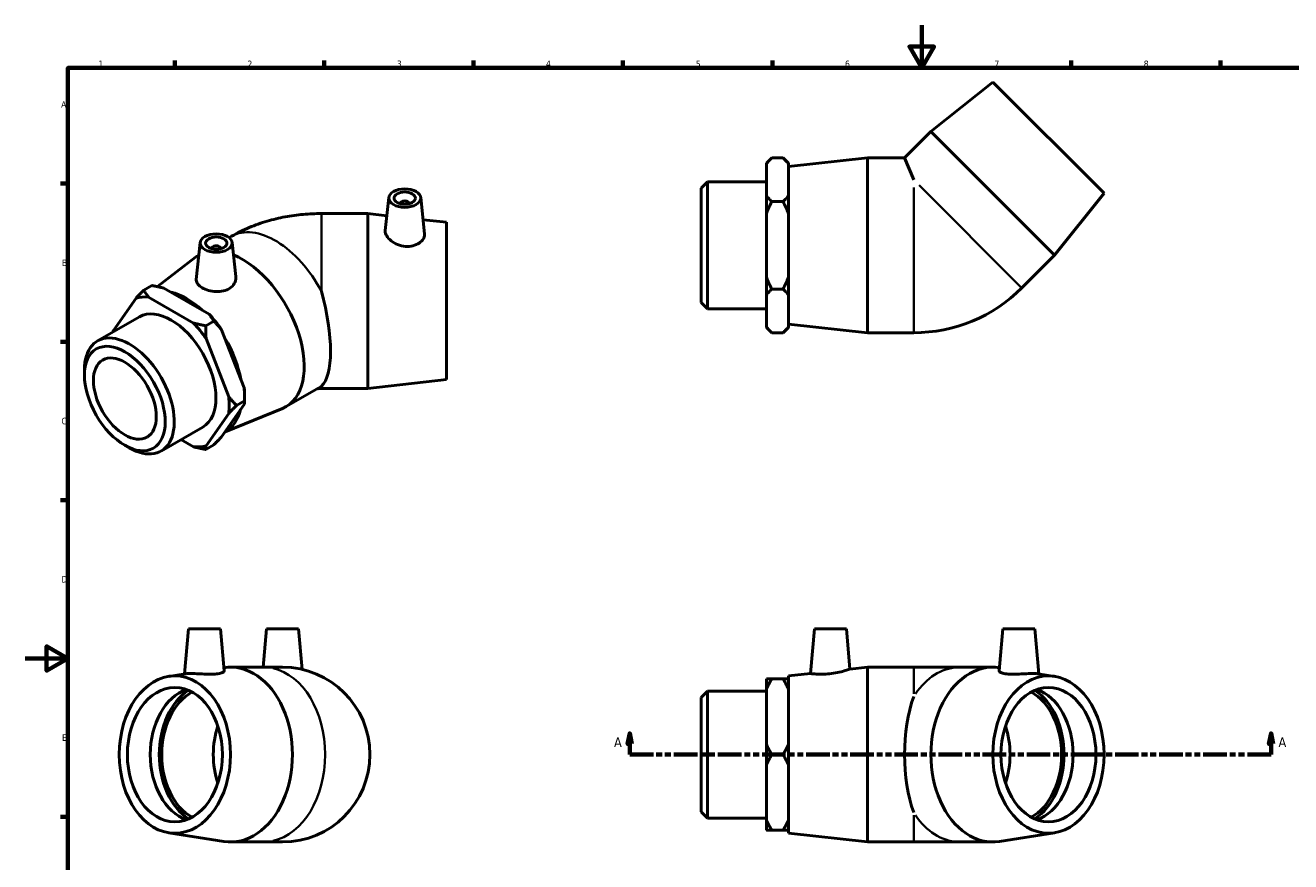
# Model space of a CAD drawing. Header units: millimetres. Extents: x 0 to 893, y -181 to 594.
# Tile 2 of 3: x 0 to 594, y 202 to 594. Entities that reach past the tile are written whole.
import ezdxf

# ---------------------------------------------------------------- set-up
doc = ezdxf.new("R2010")
doc.units = ezdxf.units.MM
doc.linetypes.add('DOUBLE_DASH_CHAIN', pattern=[1.2403, 0.6614, -0.0827, 0.1654, -0.0827, 0.1654, -0.0827])
for name, color, linetype, lineweight in [('Border (ANSI)', 7, 'Continuous', 70), ('Section Line (ANSI)', 7, 'DOUBLE_DASH_CHAIN', 70), ('Visible (ANSI)', 7, 'Continuous', 50), ('Visible Narrow (ANSI)', 7, 'Continuous', 35)]:
    doc.layers.add(name, color=color, linetype=linetype, lineweight=lineweight)
doc.styles.add('Label Text (ANSI)', font='tahoma.ttf')
doc.styles.add('Note Text (ANSI)', font='tahoma.ttf')

# ---------------------------------------------------------------- blocks, each defined once
blk = doc.blocks.new('Borders Default Border')
at = {"layer": 'Border (ANSI)'}
for p, q in [((70.08, 574), (70.08, 577.45)), ((140.17, 574), (140.17, 577.45)), ((210.25, 574), (210.25, 577.45)), ((280.33, 574), (280.33, 577.45)), ((350.42, 574), (350.42, 577.45)), ((490.58, 574), (490.58, 577.45)), ((560.67, 574), (560.67, 577.45)), ((20, 519.75), (16.55, 519.75)), ((20, 445.5), (16.55, 445.5)), ((20, 371.25), (16.55, 371.25)), ((20, 222.75), (16.55, 222.75))]:
    blk.add_line(p, q, dxfattribs=at)
at = {"layer": 'Border (ANSI)', "flags": 128}
for points in [[(420.5, 594), (420.5, 574), (414.73, 584), (426.27, 584), (420.5, 574)], [(20, 20), (20, 574), (821, 574), (821, 20), (20, 20)], [(0, 297), (20, 297), (10, 302.77), (10, 291.23), (20, 297)]]:
    blk.add_lwpolyline(points, dxfattribs=at)
at = {"layer": 'Border (ANSI)', "color": 230, "true_color": 0xff0080, "char_height": 3.05, "attachment_point": 7, "style": 'Note Text (ANSI)'}
for s, insert in [('1', (34.35, 574.4)), ('2', (104.2, 574.4)), ('3', (174.26, 574.34)), ('4', (244.23, 574.4)), ('5', (314.48, 574.34)), ('6', (384.49, 574.34)), ('7', (454.6, 574.4)), ('8', (524.63, 574.33)), ('A', (16.78, 555.35)), ('B', (17.15, 481.1)), ('C', (16.95, 406.8)), ('D', (16.96, 332.6)), ('E', (17.21, 258.35))]:
    blk.add_mtext(s, dxfattribs=dict(at, insert=insert))
blk = doc.blocks.new('2dTransSection0')
at = {"layer": 'Section Line (ANSI)', "linetype": 'Continuous'}
for p, q in [((283.5, 261.93), (282.5, 256.93)), ((283.5, 256.93), (283.5, 261.93)), ((284.5, 256.93), (283.5, 261.93)), ((584.35, 261.93), (583.35, 256.93)), ((584.35, 256.93), (584.35, 261.93)), ((585.35, 256.93), (584.35, 261.93)), ((282.5, 256.93), (284.5, 256.93)), ((283.5, 251.93), (283.5, 256.93)), ((583.35, 256.93), (585.35, 256.93)), ((584.35, 251.93), (584.35, 256.93)), ((283.5, 251.93), (294.6, 251.93)), ((573.26, 251.93), (584.35, 251.93))]:
    blk.add_line(p, q, dxfattribs=at)
at = {"layer": 'Section Line (ANSI)', "linetype": 'DOUBLE_DASH_CHAIN', "ltscale": 16.686979}
blk.add_line((283.5, 251.93), (584.35, 251.93), dxfattribs=at)
at = {"layer": 'Section Line (ANSI)', "linetype": 'Continuous', "flags": 128}
for points in [[(284.5, 256.93), (283.5, 261.93), (282.5, 256.93), (284.5, 256.93)], [(585.35, 256.93), (584.35, 261.93), (583.35, 256.93), (585.35, 256.93)]]:
    blk.add_lwpolyline(points, dxfattribs=at)
at = {"layer": 'Section Line (ANSI)'}
for points in [[(284.5, 256.93), (283.5, 261.93), (282.5, 256.93), (284.5, 256.93)], [(585.35, 256.93), (584.35, 261.93), (583.35, 256.93), (585.35, 256.93)]]:
    blk.add_solid(points, dxfattribs=at)
at = {"layer": 'Section Line (ANSI)', "char_height": 4.57, "attachment_point": 7, "style": 'Label Text (ANSI)'}
for insert in [(276.14, 255.43), (587.82, 255.43)]:
    blk.add_mtext('A', dxfattribs=dict(at, insert=insert))

msp = doc.modelspace()

# ---------------------------------------------------------------- linework, layer by layer
at = {"layer": 'Visible (ANSI)'}
for p, q in [((453.847, 567.384), (424.785, 544.12)), ((453.847, 567.384), (506.031, 515.2)), ((424.785, 544.12), (412.46, 531.796)), ((424.785, 544.12), (482.767, 486.138)), ((347.681, 529.336), (350.141, 531.796)), ((347.681, 529.039), (347.681, 529.336)), ((347.681, 514.053), (347.681, 529.039)), ((355.471, 531.796), (350.141, 531.796)), ((357.931, 529.336), (355.471, 531.796)), ((357.931, 529.336), (357.931, 529.039)), ((357.931, 529.039), (357.931, 514.053)), ((358.031, 527.696), (395.031, 531.796)), ((395.031, 449.796), (395.031, 531.796)), ((395.031, 531.796), (412.46, 531.796)), ((412.46, 531.796), (416.741, 521.461)), ((358.031, 453.896), (358.031, 527.696)), ((317.031, 517.622), (320.012, 520.603)), ((317.031, 463.97), (317.031, 517.622)), ((320.012, 520.603), (320.012, 460.989)), ((320.012, 520.603), (347.681, 520.603)), ((357.931, 522.296), (358.031, 522.296)), ((170.498, 513.2), (168.846, 497.792)), ((175.984, 510.481), (175.984, 510.295)), ((179.984, 510.481), (179.984, 510.295)), ((185.47, 513.2), (187.301, 496.126)), ((347.681, 505.782), (347.681, 514.053)), ((355.471, 511.296), (350.141, 511.296)), ((357.931, 514.053), (357.931, 505.782)), ((506.031, 515.2), (482.767, 486.138)), ((160.596, 505.698), (138.886, 505.698)), ((160.596, 505.698), (160.596, 423.698)), ((169.587, 504.702), (160.596, 505.698)), ((347.681, 475.81), (347.681, 505.782)), ((357.931, 505.782), (357.931, 475.81)), ((197.596, 501.598), (186.583, 502.819)), ((197.596, 501.598), (197.596, 427.798)), ((95.6, 494.398), (96.742, 495.056)), ((82.07, 492.107), (80.214, 474.792)), ((87.556, 489.388), (87.556, 489.202)), ((91.556, 489.388), (91.556, 489.202)), ((97.042, 492.107), (98.756, 476.118)), ((62.028, 471.413), (79.842, 485.178)), ((81.391, 486.216), (81.442, 486.245)), ((482.767, 486.138), (467.416, 470.786)), ((347.681, 467.539), (347.681, 475.81)), ((357.931, 475.81), (357.931, 467.539)), ((55.614, 469.783), (59.382, 471.954)), ((65.021, 470.71), (86.214, 458.505)), ((355.471, 470.296), (350.141, 470.296)), ((51.925, 466), (41.328, 450.882)), ((78.967, 454.332), (57.773, 466.536)), ((317.031, 463.97), (320.012, 460.989)), ((347.681, 452.553), (347.681, 467.539)), ((357.931, 467.539), (357.931, 452.553)), ((33.93, 445.969), (53.495, 457.236)), ((320.012, 460.989), (347.681, 460.989)), ((357.931, 459.296), (358.031, 459.296)), ((84.605, 453.088), (88.374, 455.259)), ((92.063, 451.234), (102.66, 423.911)), ((347.681, 452.256), (347.681, 452.553)), ((347.681, 452.256), (350.141, 449.796)), ((357.931, 452.256), (355.471, 449.796)), ((357.931, 452.553), (357.931, 452.256)), ((358.031, 453.896), (395.031, 449.796)), ((95.412, 419.737), (84.815, 447.06)), ((355.471, 449.796), (350.141, 449.796)), ((395.031, 449.796), (416.741, 449.796)), ((27.728, 429.848), (27.728, 432.276)), ((197.596, 427.798), (160.596, 423.698)), ((122.312, 415.156), (137.663, 423.996)), ((160.596, 423.698), (138.886, 423.698)), ((102.66, 416.103), (92.063, 400.984)), ((102.87, 417.882), (99.101, 415.712)), ((102.87, 419.886), (102.87, 417.882)), ((84.815, 396.81), (95.412, 411.929)), ((93.736, 403.371), (120.636, 414.337)), ((63.679, 394.308), (83.244, 405.575)), ((73.03, 399.693), (78.967, 396.274)), ((46.624, 397.035), (48.723, 395.817)), ((88.374, 397.201), (84.605, 395.031)), ((76.517, 310.927), (74.665, 289.768)), ((76.517, 310.927), (91.517, 310.927)), ((91.517, 310.927), (93.244, 291.185)), ((113.145, 310.927), (111.57, 292.927)), ((113.145, 310.927), (128.145, 310.927)), ((128.145, 310.927), (129.81, 291.89)), ((370.143, 310.927), (368.309, 289.966)), ((370.143, 310.927), (385.143, 310.927)), ((385.143, 310.927), (386.798, 292.015)), ((458.571, 310.927), (456.844, 291.185)), ((458.571, 310.927), (473.571, 310.927)), ((473.571, 310.927), (475.422, 289.768)), ((96.312, 292.927), (111.663, 292.927)), ((120.645, 292.927), (111.663, 292.927)), ((386.798, 292.015), (395.031, 292.927)), ((395.031, 210.927), (395.031, 292.927)), ((395.031, 292.927), (416.741, 292.927)), ((438.425, 292.927), (416.741, 292.927)), ((453.776, 292.927), (438.425, 292.927)), ((67.258, 288.6), (75.134, 289.842)), ((347.681, 282.659), (347.681, 287.434)), ((350.141, 287.434), (355.471, 287.434)), ((357.931, 287.434), (357.931, 282.659)), ((358.031, 288.827), (368.309, 289.966)), ((358.031, 215.027), (358.031, 288.827)), ((482.83, 288.6), (474.953, 289.842)), ((317.031, 278.754), (320.012, 281.734)), ((320.012, 281.734), (320.012, 222.12)), ((320.012, 281.734), (347.681, 281.734)), ((347.681, 256.703), (347.681, 282.659)), ((357.931, 283.427), (358.031, 283.427)), ((357.931, 282.659), (357.931, 256.703)), ((317.031, 225.101), (317.031, 278.754)), ((347.681, 247.152), (347.681, 256.703)), ((357.931, 256.703), (357.931, 247.152)), ((355.471, 251.927), (350.141, 251.927)), ((347.681, 221.196), (347.681, 247.152)), ((357.931, 247.152), (357.931, 221.196)), ((317.031, 225.101), (320.012, 222.12)), ((320.012, 222.12), (347.681, 222.12)), ((347.681, 216.42), (347.681, 221.196)), ((357.931, 221.196), (357.931, 216.42)), ((357.931, 220.427), (358.031, 220.427)), ((67.258, 215.255), (93.099, 211.18)), ((355.471, 216.42), (350.141, 216.42)), ((358.031, 215.027), (395.031, 210.927)), ((482.83, 215.255), (456.989, 211.18)), ((96.312, 210.927), (111.663, 210.927)), ((111.663, 210.927), (120.645, 210.927)), ((395.031, 210.927), (416.741, 210.927)), ((416.741, 210.927), (438.425, 210.927)), ((453.776, 210.927), (438.425, 210.927))]:
    msp.add_line(p, q, dxfattribs=at)
for centre, radius, end in [((416.741, 521.461), 71.665, 315), ((120.645, 251.927), 41, 90)]:
    msp.add_arc(centre, radius, 270, end, dxfattribs=at)
for centre, major_axis, ratio in [((177.984, 512.934), (7.5, 0), 0.5758617), ((177.984, 512.934), (5, 0), 0.5758617), ((89.556, 491.841), (7.5, 0), 0.5758617), ((89.556, 491.841), (5, 0), 0.5758617), ((46.697, 418.925), (13.387, -23.247), 0.5780931), ((46.697, 418.925), (10.412, -18.081), 0.5780931), ((70.149, 251.927), (0, -36.9), 0.7071068), ((479.939, 251.927), (0, -36.9), 0.7071068), ((70.149, 251.927), (0, -31.5), 0.7071068), ((479.939, 251.927), (0, -31.5), 0.7071068)]:
    msp.add_ellipse(centre, major_axis=major_axis, ratio=ratio, dxfattribs=at)
for centre, major_axis, ratio, start_param, end_param in [((177.984, 510.481), (-2, 0), 0.5758617, 2.9729035, 6.4518745), ((89.556, 489.388), (-2, 0), 0.5758617, 2.9729035, 6.4518745), ((101.851, 450.686), (-20.46, 35.53), 0.5780931, 6.2807137, 6.3617726), ((101.851, 450.686), (20.46, -35.53), 0.5780931, 6.204598, 8.7861016), ((126.184, 464.698), (10.922, -40.852), 0.3183383, 0.1463769, 1.5980935), ((68.37, 431.405), (-19.233, 33.398), 0.5780931, 5.8990973, 6.1475419), ((75.688, 435.62), (18.414, -31.977), 0.5780931, 2.0727345, 2.6435219), ((68.37, 431.405), (-14.875, 25.83), 0.5780931, 3.1415927, 6.2831853), ((75.618, 435.579), (-19.233, 33.398), 0.5780931, 4.8518998, 5.1003444), ((68.37, 431.405), (19.233, -33.398), 0.5780931, 1.7103071, 1.9587517), ((48.805, 420.138), (14.875, -25.83), 0.5780931, 5.4958534, 10.2121098), ((68.37, 431.405), (-19.233, 33.398), 0.5780931, 0.6631096, 0.6866024), ((75.688, 435.62), (18.414, -31.977), 0.5780931, 1.0220162, 1.5998451), ((75.618, 435.579), (-19.233, 33.398), 0.5780931, 3.9289245, 4.0531468), ((68.37, 431.405), (19.233, -33.398), 0.5780931, 0.6631096, 0.9115542), ((75.688, 435.62), (18.414, -31.977), 0.5780931, 6.2676352, 6.8262016), ((68.37, 431.405), (19.233, -33.398), 0.5780931, 5.8990973, 6.1475419), ((96.312, 251.927), (0, 41), 0.7071068, 3.0305538, 6.3937377), ((453.776, 251.927), (0, -41), 0.7071068, 3.0310403, 6.3942242), ((80.897, 251.927), (0, -31.5), 0.7071068, 3.3852668, 6.0395112), ((86.271, 251.927), (0, 33.115), 0.7071068, 0.4261568, 2.7154358), ((86.271, 251.927), (0, -31.5), 0.7071068, 3.511903, 5.912875), ((429.443, 251.927), (0, -41), 0.4142136, 3.9865307, 5.4382473), ((463.817, 251.927), (0, 31.5), 0.7071068, 3.511903, 5.912875), ((463.817, 251.927), (0, -33.115), 0.7071068, 0.4261568, 2.7154358), ((469.191, 251.927), (0, 31.5), 0.7071068, 3.3852668, 6.0395112), ((110.454, 251.927), (0, 31.5), 0.7071068, 1.1308204, 2.0107723), ((439.634, 251.927), (0, -31.5), 0.7071068, 1.1308204, 2.0107723)]:
    msp.add_ellipse(centre, major_axis=major_axis, ratio=ratio, start_param=start_param, end_param=end_param, dxfattribs=at)
for points, weights in [([(347.681, 529.039), (348.72, 530.375), (350.141, 531.796)], [1, 1.00241153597, 1]), ([(355.471, 531.796), (356.892, 530.375), (357.931, 529.039)], [1, 1.00241153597, 1]), ([(350.141, 511.296), (348.72, 512.717), (347.681, 514.053)], [1, 1.00241153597, 1]), ([(347.681, 505.782), (348.72, 508.454), (350.141, 511.296)], [1, 1.00241153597, 1]), ([(357.931, 514.053), (356.892, 512.717), (355.471, 511.296)], [1, 1.00241153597, 1]), ([(355.471, 511.296), (356.892, 508.454), (357.931, 505.782)], [1, 1.00241153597, 1]), ([(350.141, 470.296), (348.72, 473.138), (347.681, 475.81)], [1, 1.00241153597, 1]), ([(357.931, 475.81), (356.892, 473.138), (355.471, 470.296)], [1, 1.00241153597, 1]), ([(55.614, 469.783), (53.604, 467.771), (51.925, 466)], [1, 1.00241153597, 1]), ([(57.773, 466.536), (56.619, 468.047), (55.614, 469.783)], [1, 1.00241153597, 1]), ([(59.382, 471.954), (62.397, 471.375), (65.021, 470.71)], [1, 1.00241153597, 1]), ([(347.681, 467.539), (348.72, 468.875), (350.141, 470.296)], [1, 1.00241153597, 1]), ([(355.471, 470.296), (356.892, 468.875), (357.931, 467.539)], [1, 1.00241153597, 1]), ([(86.214, 458.505), (87.369, 456.995), (88.374, 455.259)], [1, 1.00241153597, 1]), ([(84.605, 453.088), (81.59, 453.667), (78.967, 454.332)], [1, 1.00241153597, 1]), ([(84.815, 447.06), (84.605, 449.918), (84.605, 453.088)], [1, 1.00241153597, 1]), ([(88.374, 455.259), (90.384, 453.246), (92.063, 451.234)], [1, 1.00241153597, 1]), ([(350.141, 449.796), (348.72, 451.217), (347.681, 452.553)], [1, 1.00241153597, 1]), ([(357.931, 452.553), (356.892, 451.217), (355.471, 449.796)], [1, 1.00241153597, 1]), ([(41.328, 450.882), (41.244, 450.51), (41.193, 450.151)], [1, 1.00096668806, 1.00115836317]), ([(102.66, 423.911), (102.87, 421.052), (102.87, 417.882)], [1, 1.00241153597, 1]), ([(99.101, 415.712), (97.091, 417.724), (95.412, 419.737)], [1, 1.00241153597, 1]), ([(95.412, 411.929), (97.091, 413.7), (99.101, 415.712)], [1, 1.00241153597, 1]), ([(102.87, 417.882), (102.87, 417.027), (102.66, 416.103)], [1, 1.00241153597, 1]), ([(92.063, 400.984), (90.384, 399.213), (88.374, 397.201)], [1, 1.00241153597, 1]), ([(78.967, 396.274), (81.59, 395.609), (84.605, 395.031)], [1, 1.00241153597, 1]), ([(84.605, 395.031), (84.605, 395.886), (84.815, 396.81)], [1, 1.00241153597, 1]), ([(350.141, 287.434), (348.72, 287.434), (347.681, 287.434)], [1, 1.00241153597, 1]), ([(347.681, 282.659), (348.72, 284.973), (350.141, 287.434)], [1, 1.00241153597, 1]), ([(357.931, 287.434), (356.892, 287.434), (355.471, 287.434)], [1, 1.00241153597, 1]), ([(355.471, 287.434), (356.892, 284.973), (357.931, 282.659)], [1, 1.00241153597, 1]), ([(350.141, 251.927), (348.72, 254.389), (347.681, 256.703)], [1, 1.00241153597, 1]), ([(357.931, 256.703), (356.892, 254.389), (355.471, 251.927)], [1, 1.00241153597, 1]), ([(347.681, 247.152), (348.72, 249.466), (350.141, 251.927)], [1, 1.00241153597, 1]), ([(355.471, 251.927), (356.892, 249.466), (357.931, 247.152)], [1, 1.00241153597, 1]), ([(350.141, 216.42), (348.72, 218.882), (347.681, 221.196)], [1, 1.00241153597, 1]), ([(357.931, 221.196), (356.892, 218.882), (355.471, 216.42)], [1, 1.00241153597, 1]), ([(347.681, 216.42), (348.72, 216.42), (350.141, 216.42)], [1, 1.00241153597, 1]), ([(355.471, 216.42), (356.892, 216.42), (357.931, 216.42)], [1, 1.00241153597, 1])]:
    msp.add_rational_spline(points, weights, degree=2, dxfattribs=at)
for points, knots in [([(96.742, 495.056), (99.487, 496.637), (102.255, 497.985), (107.819, 500.313), (110.615, 501.292), (116.227, 502.939), (119.044, 503.606), (124.695, 504.663), (127.528, 505.053), (133.202, 505.57), (136.044, 505.698), (138.886, 505.698)], [4.71238898, 4.71238898, 4.71238898, 4.71238898, 4.86946861, 4.86946861, 5.02654825, 5.02654825, 5.18362788, 5.18362788, 5.34070751, 5.34070751, 5.49778714, 5.49778714, 5.49778714, 5.49778714]), ([(187.3, 496.126), (187.312, 496.016), (187.318, 495.906), (187.318, 495.134), (187.095, 494.399), (186.182, 493.002), (185.494, 492.343), (183.902, 491.305), (182.892, 490.856), (180.67, 490.314), (179.458, 490.224), (177.113, 490.395), (175.832, 490.687), (173.486, 491.622), (172.419, 492.262), (170.75, 493.607), (170.029, 494.398), (169.069, 495.989), (168.83, 496.786), (168.83, 497.579), (168.835, 497.686), (168.847, 497.792)], [1.3208822, 1.3208822, 1.3208822, 1.3208822, 1.3778386, 1.3778386, 1.7233151, 1.7233151, 2.0687916, 2.0687916, 2.4122344, 2.4122344, 2.7556773, 2.7556773, 3.1200598, 3.1200598, 3.4844424, 3.4844424, 3.8416934, 3.8416934, 4.1989444, 4.1989444, 4.2548877, 4.2548877, 4.2548877, 4.2548877]), ([(98.755, 476.118), (98.775, 475.937), (98.785, 475.757), (98.784, 474.698), (98.541, 473.746), (97.55, 472.014), (96.799, 471.237), (95.923, 470.653)], [4.83956616, 4.83956616, 4.83956616, 4.83956616, 4.91344643, 4.91344643, 5.27782897, 5.27782897, 5.6422115, 5.6422115, 5.6422115, 5.6422115]), ([(95.923, 470.653), (95.097, 470.102), (94.057, 469.654), (91.791, 469.125), (90.565, 469.042), (88.271, 469.153), (87.048, 469.356), (84.798, 469.998), (83.77, 470.435), (82.142, 471.372), (81.43, 471.937), (80.47, 473.144), (80.221, 473.789), (80.195, 474.534), (80.2, 474.662), (80.215, 474.792)], [0, 0, 0, 0, 0.3434429, 0.3434429, 0.6868857, 0.6868857, 1.0323622, 1.0323622, 1.3778386, 1.3778386, 1.7233151, 1.7233151, 2.0687916, 2.0687916, 2.1391111, 2.1391111, 2.1391111, 2.1391111]), ([(136.811, 423.506), (136.82, 423.508), (136.83, 423.51), (136.983, 423.541), (137.165, 423.573), (137.557, 423.626), (137.763, 423.648), (138.182, 423.68), (138.395, 423.69), (138.702, 423.697), (138.794, 423.698), (138.886, 423.698)], [-1.13375547, -1.13375547, -1.13375547, -1.13375547, -1.12654332, -1.12654332, -1.01575075, -1.01575075, -0.9167889, -0.9167889, -0.8246063, -0.8246063, -0.78539816, -0.78539816, -0.78539816, -0.78539816]), ([(93.244, 291.185), (93.245, 291.174), (93.245, 291.163), (93.245, 290.915), (93.002, 290.642), (92.01, 290.162), (91.26, 289.959), (90.383, 289.83)], [4.896601, 4.896601, 4.896601, 4.896601, 4.91344643, 4.91344643, 5.27782897, 5.27782897, 5.6422115, 5.6422115, 5.6422115, 5.6422115]), ([(386.798, 292.015), (386.798, 292.015), (386.558, 291.93), (385.598, 291.614), (384.878, 291.385), (383.209, 290.915), (382.142, 290.642), (379.795, 290.162), (378.515, 289.959), (377.308, 289.83)], [4.1989444, 4.1989444, 4.1989444, 4.1989444, 4.5561954, 4.5561954, 4.9134464, 4.9134464, 5.277829, 5.277829, 5.6422115, 5.6422115, 5.6422115, 5.6422115]), ([(474.952, 289.842), (474.871, 289.855), (474.779, 289.867), (474.197, 289.933), (473.486, 289.966), (471.857, 289.966), (470.829, 289.933), (468.579, 289.825), (467.356, 289.751), (465.062, 289.645), (463.836, 289.605), (461.57, 289.635), (460.53, 289.707), (458.828, 289.959), (458.078, 290.162), (457.086, 290.642), (456.843, 290.915), (456.843, 291.163), (456.843, 291.174), (456.844, 291.185)], [0.958886, 0.958886, 0.958886, 0.958886, 1.0323622, 1.0323622, 1.3778386, 1.3778386, 1.7233151, 1.7233151, 2.0687916, 2.0687916, 2.4122344, 2.4122344, 2.7556773, 2.7556773, 3.1200598, 3.1200598, 3.4844424, 3.4844424, 3.5012878, 3.5012878, 3.5012878, 3.5012878]), ([(90.383, 289.83), (89.558, 289.707), (88.518, 289.635), (86.252, 289.605), (85.025, 289.645), (82.732, 289.751), (81.509, 289.825), (79.258, 289.933), (78.231, 289.966), (76.602, 289.966), (75.891, 289.933), (75.308, 289.867), (75.217, 289.855), (75.135, 289.842)], [0, 0, 0, 0, 0.3434429, 0.3434429, 0.6868857, 0.6868857, 1.0323622, 1.0323622, 1.3778386, 1.3778386, 1.7233151, 1.7233151, 1.7967913, 1.7967913, 1.7967913, 1.7967913]), ([(377.308, 289.83), (376.17, 289.707), (374.957, 289.635), (372.735, 289.605), (371.726, 289.645), (370.134, 289.751), (369.445, 289.825), (368.533, 289.933), (368.309, 289.966), (368.309, 289.966)], [0, 0, 0, 0, 0.3434429, 0.3434429, 0.6868857, 0.6868857, 1.0323622, 1.0323622, 1.3778386, 1.3778386, 1.3778386, 1.3778386])]:
    msp.add_open_spline(points, degree=3, knots=knots, dxfattribs=at)
at = {"layer": 'Visible Narrow (ANSI)'}
for p, q in [((416.741, 450.095), (416.741, 517.959)), ((419.218, 518.985), (467.205, 470.998)), ((138.886, 505.698), (138.886, 469.289)), ((138.886, 424.79), (138.886, 423.698)), ((416.741, 280.413), (416.741, 292.891)), ((416.741, 210.964), (416.741, 223.442))]:
    msp.add_line(p, q, dxfattribs=at)
for centre, major_axis, ratio, start_param, end_param in [((117.203, 459.526), (-20.46, 35.53), 0.5780931, 4.6547828, 6.2831853), ((117.203, 459.526), (20.46, -35.53), 0.5780931, 0, 0.0614736), ((111.663, 251.927), (0, 41), 0.7071068, 3.2986723, 6.1261057), ((438.425, 251.927), (0, 41), 0.7071068, 0.0422469, 0.8026911), ((438.425, 251.927), (0, -41), 0.7071068, 5.4804942, 6.2409384)]:
    msp.add_ellipse(centre, major_axis=major_axis, ratio=ratio, start_param=start_param, end_param=end_param, dxfattribs=at)

# ---------------------------------------------------------------- block references
msp.add_blockref('Borders Default Border', (0, 0))
at = {"layer": 'Section Line (ANSI)'}
msp.add_blockref('2dTransSection0', (0, 0), dxfattribs=at)

doc.saveas('drawing.dxf')
